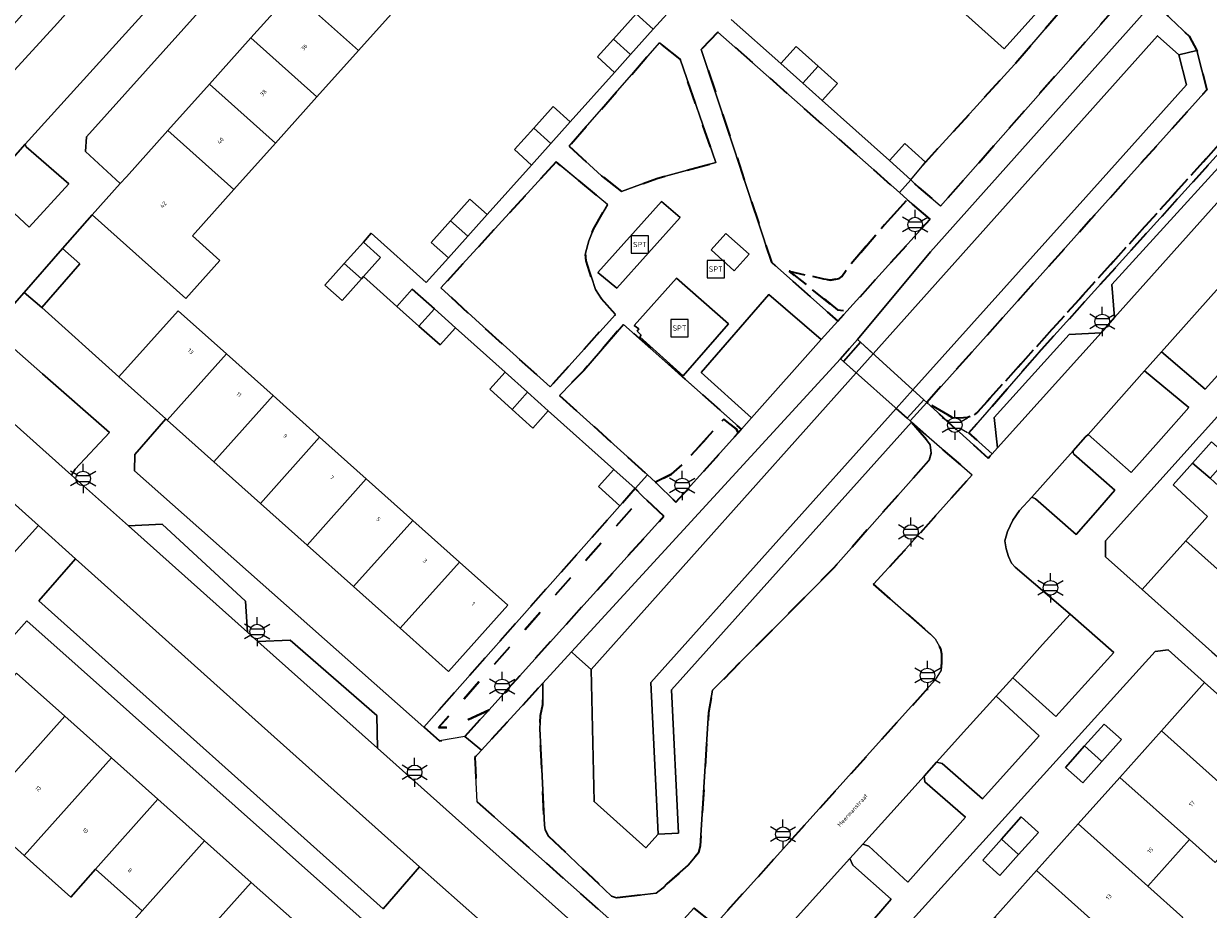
# Model space of a CAD drawing. Extents: x 105780 to 185197, y 477999 to 525027.
# Tile 244 of 256: x 108890 to 108993, y 479670 to 479747. Entities that reach past the tile are written whole.
import ezdxf
from ezdxf.enums import TextEntityAlignment as Align

# ---------------------------------------------------------------- set-up
doc = ezdxf.new("R2010")
doc.units = 0
doc.linetypes.add('XX-HIDDEN', pattern=[4, 2, -2])
for name, color, linetype, lineweight in [('B-GV-GR-MATERIAALGRENS-G', 252, 'XX-HIDDEN', 35), ('B-RO-IE-MEUBILAIR_WEGMEUBILAIR-S', 252, 'Continuous', 25), ('B-RO-IE-TERREINAFSCHEIDING_KUNSTMATIG_HEKWERK-G', 252, 'IE-TERREINAFSCHEIDING-KUNSTMATIG', 18), ('B-WE-GW-WATERGANG_SLOOT_INSTEEK-G', 252, 'Continuous', 30), ('B-XX-KG-KADASTRAAL_BEBOUWING-G', 252, 'Continuous', 20), ('B1-WE-KW-KUNSTWERK_DEK-BRUG', 252, 'Continuous', 18), ('B1-WE-KW-KUNSTWERK_LANDHOOFD-GV', 252, 'Continuous', 18), ('B1-WE-OG-BEBOUWING-T18', 7, 'Continuous', 18), ('B1-WE-OG-TERREIN_ERF-GV', 252, 'Continuous', 18), ('B1-WE-OG-TOPOGRAFIE-T18', 10, 'Continuous', 18), ('B1-WE-VH-VERHARDING_ASFALT-GV', 252, 'Continuous', 18), ('B1-WE-VH-VERHARDING_BETON-GV', 252, 'Continuous', 18), ('B1-WE-VH-VERHARDING_BETONSTRAATSTEEN-GV', 252, 'Continuous', 18), ('B1-WE-VH-VERHARDING_TEGEL-GV', 252, 'Continuous', 18), ('B1-WE-VH-VERHARDING_TEGEL_RUBBER-GV', 252, 'Continuous', 18)]:
    doc.layers.add(name, color=color, linetype=linetype, lineweight=lineweight)
doc.styles.add('NLCS-ISO', font='NLCS-ISO.ttf')
doc.styles.add('NLCS-ISO-M200-T18', font='NLCS-ISO.ttf', dxfattribs={"height": 0.36})
doc.linetypes.add('IE-TERREINAFSCHEIDING-KUNSTMATIG', pattern='A,4,[82,NLCS.SHX,S=0.75,R=90,X=0,Y=0],4,-2', length=10)

# ---------------------------------------------------------------- blocks, each defined once
blk = doc.blocks.new('B-SIE-WEG_LICHTMAST-SO')
at = {"ltscale": 0.1}
for p, q in [((0, 1.27), (0, 2.53)), ((-1.1, 0.63), (-2.19, 1.27)), ((1.1, 0.63), (2.19, 1.27)), ((-1.1, -0.63), (-2.19, -1.27)), ((0, -1.27), (0, -2.53)), ((1.1, -0.63), (2.19, -1.27))]:
    blk.add_line(p, q, dxfattribs=at)
at = {"flags": 128}
for points in [[(-1.16, 0.5), (1.16, 0.5)], [(-1.16, -0.5), (1.16, -0.5)]]:
    blk.add_lwpolyline(points, dxfattribs=at)
at = {"ltscale": 0.1}
blk.add_circle((0, 0), 1.27, dxfattribs=at)
at = {"style": 'NLCS-ISO'}
blk.add_attdef('TYPE', text='', height=1.8, dxfattribs=at).set_placement((0, 2.53), align=Align.BOTTOM_CENTER)
blk = doc.blocks.new('SIE-WEG_SPEELTOESTEL-SO')
at = {"flags": 128}
blk.add_lwpolyline([(-0.75, -0.75), (0.75, -0.75), (0.75, 0.75), (-0.75, 0.75)], close=True, dxfattribs=at)
at = {"style": 'NLCS-ISO'}
blk.add_text('SPT', height=0.45, dxfattribs=at).set_placement((0, 0), align=Align.MIDDLE_CENTER)

msp = doc.modelspace()

# ---------------------------------------------------------------- linework, layer by layer
at = {"layer": 'B-GV-GR-MATERIAALGRENS-G', "flags": 128}
for points in [[(108989.98, 479753.75), (108990.5, 479754.34), (108987.91, 479756.6), (108984.9, 479753.24), (108976.469, 479743.406), (108968.47, 479734.63), (108967.201, 479733.086), (108967.9, 479732.43), (108969.77, 479730.81)], [(108978.26, 479718.07), (108995.82, 479737.51), (109000.68, 479742.81), (109000.69, 479745.44), (108992.588, 479752.63), (108992.207, 479752.968), (108990.252, 479750.777), (108991.024, 479750.881), (108991.83, 479750.99), (108992.4, 479750.81), (108993.09, 479750.3), (108995.82, 479747.84), (108996.95, 479746.63), (108997.28, 479746.04), (108997.67, 479744.59), (108997.66, 479743.4), (108997.05, 479741.54), (108996.64, 479739.85), (108995.84, 479738.29), (108972.97, 479712.94), (108972.65, 479712.66), (108972.12, 479712.51), (108971.43, 479712.45), (108970.8, 479712.46), (108968.57, 479713.78), (108973.89, 479708.93), (108974.239, 479709.311), (108972.24, 479711.14)], [(108995.84, 479738.29), (108996.64, 479739.85), (108997.05, 479741.54), (108997.66, 479743.4), (108997.67, 479744.59), (108997.28, 479746.04), (108996.95, 479746.63), (108995.82, 479747.84), (108993.09, 479750.3), (108992.4, 479750.81), (108991.83, 479750.99), (108991.024, 479750.881), (108990.252, 479750.777), (108988.236, 479748.516), (108988.599, 479748.168), (108991.323, 479745.553), (108992.008, 479744.318), (108992.862, 479740.893), (108982.807, 479729.668), (108968.57, 479713.78), (108970.8, 479712.46), (108971.43, 479712.45), (108972.12, 479712.51), (108972.65, 479712.66), (108972.97, 479712.94)], [(108950.47, 479745.9), (108949.02, 479744.41), (108955.11, 479725.95), (108960.87, 479720.83), (108961.66, 479721.704), (108960.85, 479721.82), (108956.64, 479725.18), (108959.66, 479724.47), (108960.23, 479724.4), (108960.98, 479724.52), (108961.21, 479724.71), (108961.8, 479725.55), (108964.91, 479729.18), (108966.89, 479731.38), (108966.211, 479731.98)], [(108937.58, 479736.01), (108940.38, 479733.44), (108942.12, 479732.07), (108945.18, 479733.22), (108950.28, 479734.58), (108947.2, 479743.55), (108945.4, 479744.97)], [(108936.44, 479734.65), (108926.45, 479723.71), (108930.1, 479720.36), (108935.92, 479715.13), (108941.58, 479721.42), (108940.36, 479722.78), (108939.84, 479723.59), (108939.05, 479726.05), (108938.99, 479726.73), (108939.28, 479727.79), (108939.68, 479728.8), (108940.88, 479730.97)], [(108968.87, 479729.68), (108966.89, 479731.38), (108964.91, 479729.18), (108961.8, 479725.55), (108961.21, 479724.71), (108960.98, 479724.52), (108960.23, 479724.4), (108959.66, 479724.47), (108956.64, 479725.18), (108960.85, 479721.82), (108961.66, 479721.704)], [(108936.73, 479714.39), (108944.363, 479707.491), (108945.05, 479706.87), (108946.43, 479707.55), (108947.52, 479708.5), (108950.98, 479712.33), (108952.07, 479711.45), (108952.237, 479711.145), (108952.51, 479711.45), (108942.28, 479720.55), (108938.83, 479716.54)], [(108967.25, 479712.07), (108968.39, 479710.77), (108968.87, 479710.1), (108968.96, 479709.38), (108968.8, 479708.78), (108960.46, 479699.38), (108958.947, 479697.85), (108950.01, 479688.81), (108949.65, 479686.85), (108948.94, 479675.32), (108948.79, 479674.72), (108947.9, 479673.63), (108946.03, 479672.02), (108945.74, 479671.71), (108945.1, 479671.21), (108941.68, 479670.79), (108941.25, 479670.95), (108935.79, 479676.14), (108935.5, 479676.7), (108935.42, 479677.11), (108935.108, 479683.788), (108935.03, 479685.45), (108935.07, 479686.62), (108935.3, 479687.56), (108935.288, 479688.462), (108935.275, 479689.417), (108929.96, 479683.62), (108929.39, 479682.99), (108929.442, 479681.927), (108929.58, 479679.14), (108942.53, 479667.65), (108946.62, 479667.98), (108948.39, 479669.91), (108950.2, 479668.47), (108969.32, 479689.7), (108969.82, 479690.56), (108969.88, 479691.19), (108969.88, 479691.94), (108969.8, 479692.41), (108969.32, 479693.26), (108968.91, 479693.69), (108963.96, 479698), (108966.25, 479700.49), (108972.51, 479707.5)], [(108952.237, 479711.145), (108952.07, 479711.45), (108950.98, 479712.33), (108947.52, 479708.5), (108946.43, 479707.55), (108945.05, 479706.87), (108946.83, 479705.12)], [(108930.601, 479687.096), (108927.83, 479685.8), (108927.12, 479685.59), (108926.25, 479685.58), (108943.93, 479705.65), (108943.302, 479706.304), (108941.968, 479704.814), (108924.962, 479685.622), (108926.33, 479684.42), (108928.52, 479684.79)], [(108945.77, 479703.9), (108943.93, 479705.65), (108926.25, 479685.58), (108927.12, 479685.59), (108927.83, 479685.8), (108930.601, 479687.096)]]:
    msp.add_lwpolyline(points, close=True, dxfattribs=at)
at = {"layer": 'B-RO-IE-TERREINAFSCHEIDING_KUNSTMATIG_HEKWERK-G', "flags": 128}
for points in [[(108950.47, 479745.9), (108949.02, 479744.41), (108955.11, 479725.95), (108960.87, 479720.83)], [(108937.58, 479736.01), (108940.38, 479733.44), (108942.12, 479732.07), (108945.18, 479733.22), (108950.28, 479734.58), (108947.2, 479743.55), (108945.4, 479744.97)], [(108935.92, 479715.13), (108941.58, 479721.42), (108940.36, 479722.78), (108939.84, 479723.59), (108939.213, 479725.543), (108939.05, 479726.05), (108938.99, 479726.73), (108939.28, 479727.79), (108939.68, 479728.8), (108940.912, 479730.919), (108936.44, 479734.65)], [(108952.51, 479711.45), (108948.436, 479715.074), (108942.28, 479720.55), (108938.83, 479716.54), (108936.73, 479714.39)]]:
    msp.add_lwpolyline(points, dxfattribs=at)
at = {"layer": 'B-WE-GW-WATERGANG_SLOOT_INSTEEK-G', "flags": 128}
for points in [[(108990.446, 479743.929), (108992.008, 479744.318), (108991.323, 479745.553), (108988.599, 479748.168), (108988.236, 479748.516), (108968.9, 479726.84), (108962.57, 479719.24), (108962.822, 479719.011), (108963.935, 479717.998), (108988.581, 479745.594)], [(108965.934, 479713.245), (108967.382, 479714.861), (108981.607, 479730.742), (108991.093, 479741.332), (108990.446, 479743.929), (108988.581, 479745.594), (108963.935, 479717.998), (108962.46, 479716.346), (108939.473, 479690.607), (108939.735, 479679.153), (108944.217, 479675.146), (108945.283, 479676.339), (108944.646, 479689.48), (108955.258, 479701.326)], [(108982.807, 479729.668), (108992.862, 479740.893), (108992.008, 479744.318), (108990.446, 479743.929), (108991.093, 479741.332), (108981.607, 479730.742), (108967.382, 479714.861), (108968.319, 479714.009), (108968.57, 479713.78)], [(108962.46, 479716.346), (108961.344, 479717.343), (108961.09, 479717.57), (108937.769, 479692.136), (108938.216, 479691.735), (108939.473, 479690.607)], [(108967.25, 479712.07), (108967.132, 479712.175), (108966.878, 479712.402), (108965.934, 479713.245), (108955.258, 479701.326), (108944.646, 479689.48), (108945.283, 479676.339), (108947.041, 479676.424), (108946.439, 479688.844)], [(108958.947, 479697.85), (108960.46, 479699.38), (108968.8, 479708.78), (108968.96, 479709.38), (108968.87, 479710.1), (108968.39, 479710.77), (108967.25, 479712.07), (108946.439, 479688.844), (108947.041, 479676.424), (108945.283, 479676.339), (108944.217, 479675.146), (108939.735, 479679.153), (108939.473, 479690.607), (108938.216, 479691.735), (108937.769, 479692.136), (108935.275, 479689.417), (108935.288, 479688.462), (108935.3, 479687.56), (108935.07, 479686.62), (108935.03, 479685.45), (108935.108, 479683.788), (108935.42, 479677.11), (108935.5, 479676.7), (108935.79, 479676.14), (108941.25, 479670.95), (108941.68, 479670.79), (108945.1, 479671.21), (108945.74, 479671.71), (108946.03, 479672.02), (108947.9, 479673.63), (108948.79, 479674.72), (108948.94, 479675.32), (108949.65, 479686.85), (108950.01, 479688.81)]]:
    msp.add_lwpolyline(points, close=True, dxfattribs=at)
at = {"layer": 'B-XX-KG-KADASTRAAL_BEBOUWING-G', "flags": 128}
for points in [[(108976.26, 479753.939), (108971.119, 479748.195), (108975.298, 479744.454), (108980.439, 479750.198)], [(108917.166, 479753.461), (108913.566, 479749.44), (108919.303, 479744.305), (108922.905, 479748.324)], [(108913.566, 479749.44), (108909.967, 479745.418), (108915.702, 479740.285), (108919.303, 479744.305)], [(108944.864, 479746.157), (108943.375, 479747.493), (108941.411, 479745.301), (108942.902, 479743.967)], [(108909.967, 479745.418), (108906.367, 479741.397), (108912.1, 479736.265), (108915.702, 479740.285)], [(108942.902, 479743.967), (108941.411, 479745.301), (108940.018, 479743.747), (108941.508, 479742.412)], [(108955.923, 479743.17), (108957.832, 479741.463), (108959.166, 479742.953), (108957.256, 479744.66)], [(108959.166, 479742.953), (108957.832, 479741.463), (108959.511, 479739.962), (108960.844, 479741.453)], [(108906.367, 479741.397), (108902.768, 479737.376), (108908.499, 479732.246), (108912.1, 479736.265)], [(108937.657, 479738.115), (108936.168, 479739.449), (108934.493, 479737.58), (108935.982, 479736.246)], [(108902.768, 479737.376), (108899.17, 479733.357), (108898.644, 479732.769), (108896.215, 479730.055), (108904.334, 479722.796), (108907.28, 479726.091), (108904.897, 479728.226), (108908.499, 479732.246)], [(108935.982, 479736.246), (108934.493, 479737.58), (108932.818, 479735.711), (108934.307, 479734.376)], [(108965.333, 479734.757), (108967.201, 479733.086), (108968.47, 479734.63), (108966.666, 479736.247)], [(108930.45, 479730.071), (108928.959, 479731.406), (108927.285, 479729.536), (108928.775, 479728.202)], [(108928.775, 479728.202), (108927.285, 479729.536), (108925.611, 479727.666), (108927.1, 479726.333)], [(108893.647, 479727.123), (108890.324, 479723.33), (108891.828, 479722.012), (108895.151, 479725.805)], [(108919.726, 479727.693), (108918.06, 479725.83), (108919.55, 479724.497), (108919.736, 479724.705), (108921.216, 479726.36)], [(108919.55, 479724.497), (108918.06, 479725.83), (108916.393, 479723.966), (108917.884, 479722.633)], [(108922.63, 479722.116), (108924.547, 479720.401), (108925.88, 479721.892), (108923.964, 479723.606)], [(108925.88, 479721.892), (108924.547, 479720.401), (108926.374, 479718.767), (108927.707, 479720.257)], [(108907.853, 479717.987), (108903.664, 479721.732), (108898.531, 479715.992), (108902.582, 479712.37), (108902.721, 479712.246)], [(108911.893, 479714.375), (108907.853, 479717.987), (108902.721, 479712.246), (108906.76, 479708.634)], [(108932.01, 479716.407), (108930.677, 479714.917), (108932.626, 479713.173), (108933.959, 479714.663)], [(108933.959, 479714.663), (108932.626, 479713.173), (108934.428, 479711.56), (108935.761, 479713.05)], [(108915.932, 479710.763), (108911.893, 479714.375), (108906.76, 479708.634), (108910.8, 479705.022)], [(108919.972, 479707.151), (108915.932, 479710.763), (108910.8, 479705.022), (108914.84, 479701.41)], [(108991.612, 479708.499), (108993.156, 479707.211), (108994.776, 479709.025), (108993.277, 479710.364)], [(108994.666, 479705.824), (108993.156, 479707.211), (108991.612, 479708.499), (108989.931, 479706.617), (108991.431, 479705.279), (108992.922, 479703.871), (108991.045, 479701.768), (108999.256, 479694.439), (109002.851, 479698.469), (109000.68, 479700.406)], [(108941.436, 479707.972), (108940.103, 479706.482), (108941.968, 479704.814), (108943.302, 479706.304)], [(108924.012, 479703.538), (108919.972, 479707.151), (108914.84, 479701.41), (108918.88, 479697.798)], [(108928.052, 479699.926), (108924.012, 479703.538), (108918.88, 479697.798), (108922.92, 479694.186)], [(108991.045, 479701.768), (108987.269, 479697.54), (108993.311, 479692.147), (108995.482, 479690.21), (108999.256, 479694.439)], [(108928.052, 479699.926), (108922.92, 479694.186), (108927.109, 479690.441), (108932.241, 479696.181)], [(108893.829, 479686.568), (108889.639, 479690.307), (108884.231, 479684.249), (108882.067, 479681.825), (108886.259, 479678.084)], [(108992.676, 479689.486), (108988.932, 479685.296), (108997.209, 479677.9), (109000.955, 479682.093)], [(108897.871, 479682.961), (108893.829, 479686.568), (108886.259, 479678.084), (108890.301, 479674.477)], [(108982.27, 479683.978), (108983.768, 479682.639), (108985.459, 479684.531), (108983.961, 479685.871)], [(108988.932, 479685.296), (108985.319, 479681.253), (108991.352, 479675.862), (108993.596, 479673.857), (108997.209, 479677.9)], [(108983.768, 479682.639), (108982.27, 479683.978), (108980.612, 479682.123), (108982.111, 479680.784)], [(108901.913, 479679.355), (108897.871, 479682.961), (108890.301, 479674.477), (108894.343, 479670.871), (108896.507, 479673.296)], [(108985.319, 479681.253), (108981.707, 479677.21), (108987.74, 479671.819), (108991.352, 479675.862)], [(108905.955, 479675.748), (108901.913, 479679.355), (108896.507, 479673.296), (108900.549, 479669.689)], [(108975.045, 479675.893), (108976.544, 479674.554), (108978.262, 479676.477), (108976.764, 479677.816)], [(108987.74, 479671.819), (108981.707, 479677.21), (108978.095, 479673.168), (108986.372, 479665.772), (108987.161, 479665.067), (108990.773, 479669.109)], [(108909.997, 479672.142), (108905.955, 479675.748), (108900.549, 479669.689), (108898.385, 479667.265), (108902.428, 479663.657)], [(108976.544, 479674.554), (108975.045, 479675.893), (108973.428, 479674.084), (108974.927, 479672.744)], [(108978.095, 479673.168), (108974.483, 479669.125), (108982.76, 479661.729), (108986.372, 479665.772)], [(108914.039, 479668.535), (108909.997, 479672.142), (108902.428, 479663.657), (108906.426, 479660.089)]]:
    msp.add_lwpolyline(points, close=True, dxfattribs=at)
at = {"layer": 'B1-WE-KW-KUNSTWERK_DEK-BRUG', "flags": 128}
msp.add_lwpolyline([(108962.822, 479719.011), (108962.57, 479719.24), (108961.87, 479718.45), (108961.09, 479717.57), (108961.344, 479717.343), (108966.878, 479712.402), (108967.132, 479712.175), (108968.57, 479713.78), (108968.319, 479714.009)], close=True, dxfattribs=at)
at = {"layer": 'B1-WE-KW-KUNSTWERK_LANDHOOFD-GV', "flags": 128}
for points in [[(108962.822, 479719.011), (108962.57, 479719.24), (108961.87, 479718.45), (108961.09, 479717.57), (108961.344, 479717.343)], [(108968.57, 479713.78), (108968.319, 479714.009), (108966.878, 479712.402), (108967.132, 479712.175)]]:
    msp.add_lwpolyline(points, close=True, dxfattribs=at)
at = {"layer": 'B1-WE-OG-TERREIN_ERF-GV', "flags": 128}
for points in [[(108942.905, 479773.446), (108938.726, 479777.187), (108943.869, 479782.933), (108948.048, 479779.192), (108952.078, 479775.584), (108956.109, 479771.977), (108960.139, 479768.369), (108964.169, 479764.761), (108968.199, 479761.154), (108972.23, 479757.546), (108976.26, 479753.939), (108980.439, 479750.198), (108975.298, 479744.454), (108971.119, 479748.195), (108967.088, 479751.802), (108963.058, 479755.409), (108959.028, 479759.016), (108954.997, 479762.624), (108950.967, 479766.231), (108946.936, 479769.839)], [(108917.166, 479753.461), (108920.766, 479757.482), (108924.365, 479761.503), (108927.965, 479765.525), (108924.363, 479768.749), (108895.71, 479736.83), (108895.62, 479735.54), (108898.644, 479732.769), (108899.17, 479733.357), (108902.768, 479737.376), (108906.367, 479741.397), (108909.967, 479745.418), (108913.566, 479749.44)], [(108985.319, 479681.253), (108988.932, 479685.296), (108992.676, 479689.486), (108989.511, 479692.313), (108988.38, 479692.18), (108952.94, 479653.03), (108953.301, 479651.429), (108956.287, 479648.762), (108960.033, 479652.955), (108963.646, 479656.998), (108967.258, 479661.04), (108970.87, 479665.082), (108974.483, 479669.125), (108978.095, 479673.168), (108981.707, 479677.21)], [(108902.428, 479663.657), (108898.385, 479667.265), (108900.549, 479669.689), (108896.507, 479673.296), (108894.343, 479670.871), (108890.301, 479674.477), (108886.259, 479678.084), (108882.067, 479681.825), (108884.231, 479684.249), (108889.639, 479690.307), (108893.829, 479686.568), (108897.871, 479682.961), (108901.913, 479679.355), (108905.955, 479675.748), (108909.997, 479672.142), (108914.039, 479668.535), (108918.231, 479664.795), (108912.824, 479658.736), (108910.66, 479656.311), (108906.426, 479660.089)], [(108980.612, 479682.123), (108982.27, 479683.978), (108983.961, 479685.871), (108985.459, 479684.531), (108983.768, 479682.639), (108982.111, 479680.784)], [(108976.544, 479674.554), (108974.927, 479672.744), (108973.428, 479674.084), (108975.045, 479675.893), (108976.764, 479677.816), (108978.262, 479676.477)]]:
    msp.add_lwpolyline(points, close=True, dxfattribs=at)
for points in [[(108951.627, 479747.01), (108955.923, 479743.17), (108957.256, 479744.66), (108959.166, 479742.953), (108960.844, 479741.453), (108959.511, 479739.962), (108965.333, 479734.757), (108966.666, 479736.247), (108968.47, 479734.63), (108976.469, 479743.406), (108984.9, 479753.24)], [(108922.905, 479748.324), (108919.303, 479744.305), (108915.702, 479740.285), (108912.1, 479736.265), (108908.499, 479732.246), (108904.897, 479728.226), (108907.28, 479726.091), (108904.334, 479722.796), (108896.215, 479730.055), (108893.647, 479727.123), (108895.151, 479725.805), (108891.828, 479722.012), (108898.531, 479715.992), (108903.664, 479721.732), (108907.853, 479717.987), (108911.893, 479714.375), (108915.932, 479710.763), (108919.972, 479707.151), (108924.012, 479703.538), (108928.052, 479699.926), (108932.241, 479696.181), (108927.109, 479690.441), (108922.92, 479694.186), (108918.88, 479697.798), (108914.84, 479701.41), (108910.8, 479705.022), (108906.76, 479708.634), (108902.721, 479712.246), (108902.582, 479712.37), (108899.91, 479709.25), (108899.88, 479707.85), (108924.962, 479685.622), (108941.968, 479704.814), (108940.103, 479706.482), (108941.436, 479707.972), (108935.761, 479713.05), (108934.428, 479711.56), (108932.626, 479713.173), (108930.677, 479714.917), (108932.01, 479716.407), (108927.707, 479720.257), (108926.374, 479718.767), (108924.547, 479720.401), (108922.63, 479722.116), (108919.736, 479724.705), (108919.55, 479724.497), (108917.884, 479722.633), (108916.393, 479723.966), (108918.06, 479725.83), (108919.726, 479727.693), (108920.412, 479728.46), (108925.182, 479724.192), (108927.1, 479726.333), (108925.611, 479727.666), (108927.285, 479729.536), (108928.959, 479731.406), (108930.45, 479730.071), (108934.307, 479734.376), (108932.818, 479735.711), (108934.493, 479737.58), (108936.168, 479739.449), (108937.657, 479738.115), (108941.508, 479742.412), (108940.018, 479743.747), (108941.411, 479745.301), (108943.375, 479747.493), (108944.864, 479746.157), (108946.953, 479748.488)], [(109012.38, 479733.21), (108984.07, 479701.76), (108984.07, 479700.395), (108987.269, 479697.54), (108991.045, 479701.768), (108992.922, 479703.871), (108991.431, 479705.279), (108989.931, 479706.617), (108991.612, 479708.499), (108993.277, 479710.364)], [(108888.619, 479660.645), (108892.925, 479656.812), (108894.261, 479658.313), (108896.197, 479656.59), (108898.003, 479654.982), (108900.648, 479654.965), (108901.234, 479654.411), (108898.752, 479651.623), (108902.478, 479648.306), (108903.814, 479649.807), (108905.341, 479648.448), (108913.768, 479657.894), (108921.661, 479666.741), (108921.965, 479666.87), (108890.53, 479694.828), (108873.284, 479675.455)], [(108993.596, 479673.857), (108991.352, 479675.862), (108987.74, 479671.819), (108990.773, 479669.109), (108987.161, 479665.067), (108986.372, 479665.772), (108982.76, 479661.729), (108979.114, 479657.649), (108979.879, 479656.966), (108976.286, 479652.945), (108972.688, 479648.918), (108969.075, 479644.876), (108966.067, 479647.564), (108962.322, 479643.373), (108972.91, 479633.81), (108974.51, 479632.46), (108976.18, 479634.44), (108979.713, 479638.259), (108981.898, 479640.704), (108985.5, 479644.6), (108990.295, 479649.919), (108992.737, 479652.627), (109000, 479660.684)]]:
    msp.add_lwpolyline(points, dxfattribs=at)
at = {"layer": 'B1-WE-VH-VERHARDING_ASFALT-GV', "flags": 128}
msp.add_lwpolyline([(108961.09, 479717.57), (108961.344, 479717.343), (108966.878, 479712.402), (108967.132, 479712.175), (108968.57, 479713.78), (108968.319, 479714.009), (108962.822, 479719.011), (108962.57, 479719.24), (108961.87, 479718.45)], close=True, dxfattribs=at)
at = {"layer": 'B1-WE-VH-VERHARDING_BETON-GV', "flags": 128}
for points in [[(108963.935, 479717.998), (108962.822, 479719.011), (108961.344, 479717.343), (108962.46, 479716.346)], [(108967.382, 479714.861), (108965.934, 479713.245), (108966.878, 479712.402), (108968.319, 479714.009)]]:
    msp.add_lwpolyline(points, close=True, dxfattribs=at)
at = {"layer": 'B1-WE-VH-VERHARDING_BETONSTRAATSTEEN-GV', "flags": 128}
for points in [[(108886.943, 479732.322), (108890.39, 479736.179), (108901.9, 479748.9)], [(108893.2, 479746.67), (108886.33, 479739.19)], [(109001.137, 479739.33), (108984.86, 479721.14), (108983.689, 479719.83), (108974.72, 479709.84), (108974.239, 479709.311), (108973.89, 479708.93), (108968.57, 479713.78), (108967.132, 479712.175), (108967.25, 479712.07), (108972.51, 479707.5), (108966.25, 479700.49), (108963.96, 479698), (108968.91, 479693.69), (108969.32, 479693.26), (108969.8, 479692.41), (108969.88, 479691.94), (108969.88, 479691.19), (108969.82, 479690.56), (108969.32, 479689.7), (108950.2, 479668.47)], [(108956.578, 479668.311), (108959.21, 479671.232), (108961.897, 479674.213), (108963.025, 479675.465), (108965.454, 479678.16), (108968.348, 479681.371), (108969.42, 479682.56), (108972.065, 479685.495), (108974.588, 479688.295), (108976.034, 479689.9), (108978.617, 479692.766), (108981, 479695.41), (108976.24, 479699.48), (108975.92, 479699.83), (108975.66, 479700.42), (108975.45, 479701.07), (108975.36, 479701.78), (108975.57, 479702.57), (108976.03, 479703.58), (108976.63, 479704.41), (108977.696, 479705.552), (108981.26, 479709.587), (108982.34, 479710.795), (108982.574, 479711), (108987.46, 479716.52), (108988.945, 479718.183), (108993.948, 479723.782)], [(108939.87, 479666.88), (108920.94, 479683.782), (108910.576, 479693.036), (108909.67, 479693.845), (108899.349, 479703.06), (108894.42, 479707.461), (108883.057, 479717.607)], [(108881.01, 479712.548), (108891.539, 479703.108), (108894.767, 479700.216), (108908.147, 479688.225), (108924.599, 479673.48), (108936.947, 479662.547)]]:
    msp.add_lwpolyline(points, dxfattribs=at)
for points in [[(109001.137, 479739.33), (108998.64, 479739.4), (108984.62, 479724.01), (108984.86, 479721.14)], [(108890.48, 479735.95), (108890.39, 479736.179), (108886.943, 479732.322), (108887.29, 479732.16), (108890.75, 479728.99), (108894.18, 479732.73)], [(108997.68, 479720.4), (108993.948, 479723.782), (108988.945, 479718.183), (108992.71, 479714.92), (108995.197, 479717.663)], [(108891.896, 479716.261), (108886.47, 479721.02), (108883.55, 479717.9), (108883.35, 479717.74), (108883.057, 479717.607), (108894.42, 479707.461), (108894.73, 479707.99), (108897.7, 479711.17)], [(108872.735, 479719.902), (108869.413, 479716.213), (108888.315, 479699.512), (108891.539, 479703.108), (108881.01, 479712.548)], [(108983.689, 479719.83), (108980.92, 479719.66), (108974.43, 479712.46), (108974.72, 479709.84)], [(108991.31, 479713.33), (108987.46, 479716.52), (108982.574, 479711), (108986.31, 479707.7), (108988.892, 479710.608)], [(108981.33, 479709.28), (108981.26, 479709.4), (108981.26, 479709.587), (108977.696, 479705.552), (108978.02, 479705.43), (108981.54, 479702.31), (108983.203, 479704.221), (108984.9, 479706.17)], [(108902.29, 479703.22), (108899.349, 479703.06), (108909.67, 479693.845), (108909.5, 479696.55)], [(108894.767, 479700.216), (108891.573, 479696.565), (108921.427, 479669.852), (108924.599, 479673.48), (108908.147, 479688.225)], [(108984.79, 479692.09), (108981, 479695.41), (108978.617, 479692.766), (108976.034, 479689.9), (108976.3, 479689.66), (108979.78, 479686.52)], [(108913.38, 479693.15), (108910.576, 479693.036), (108920.94, 479683.782), (108920.88, 479686.61)], [(108978.33, 479684.87), (108974.588, 479688.295), (108972.065, 479685.495), (108969.42, 479682.56), (108969.92, 479682.47), (108973.41, 479679.39)], [(108971.95, 479677.8), (108968.41, 479680.88), (108968.348, 479681.371), (108965.454, 479678.16), (108963.025, 479675.465), (108963.55, 479675.29), (108966.95, 479672.17)], [(108965.49, 479670.7), (108962.16, 479673.64), (108961.897, 479674.213), (108959.21, 479671.232), (108956.578, 479668.311), (108957.09, 479668.12), (108960.61, 479665.01)]]:
    msp.add_lwpolyline(points, close=True, dxfattribs=at)
at = {"layer": 'B1-WE-VH-VERHARDING_TEGEL-GV', "flags": 128}
for points in [[(108990.863, 479763.884), (108992.306, 479765.634), (108988.02, 479769.43), (108952.334, 479801.364), (108948.487, 479804.807), (108944.65, 479808.24), (108885.82, 479742.64), (108877.05, 479732.66), (108876.32, 479732.35), (108875.42, 479732.32), (108875.09, 479732.45), (108878.063, 479729.888), (108878.47, 479730.38), (108886.33, 479739.19), (108893.2, 479746.67), (108923.26, 479780.47), (108933.86, 479792.27), (108942.6, 479802.28), (108947.68, 479802.44), (108954.43, 479796.59)], [(108947.2, 479743.55), (108950.28, 479734.58), (108945.18, 479733.22), (108942.12, 479732.07), (108940.38, 479733.44), (108937.58, 479736.01), (108945.4, 479744.97)], [(108940.36, 479722.78), (108941.58, 479721.42), (108935.92, 479715.13), (108930.1, 479720.36), (108926.45, 479723.71), (108936.44, 479734.65), (108940.88, 479730.97), (108939.68, 479728.8), (108939.28, 479727.79), (108938.99, 479726.73), (108939.05, 479726.05), (108939.84, 479723.59)], [(108945.563, 479731.203), (108947.182, 479729.835), (108941.703, 479723.703), (108940.068, 479725.055)], [(108951.164, 479728.439), (108953.185, 479726.647), (108951.891, 479725.185), (108949.888, 479727.008)], [(108943.683, 479719.477), (108947.458, 479716.078), (108951.381, 479720.584), (108946.884, 479724.566), (108943.219, 479720.443), (108943.613, 479720.163), (108943.457, 479719.954), (108943.824, 479719.616)], [(108951.381, 479720.584), (108947.458, 479716.078), (108943.683, 479719.477), (108943.824, 479719.616), (108943.457, 479719.954), (108943.613, 479720.163), (108943.219, 479720.443), (108946.884, 479724.566)], [(108953.38, 479712.43), (108959.43, 479719.23), (108954.87, 479723.13), (108949.02, 479716.38)]]:
    msp.add_lwpolyline(points, close=True, dxfattribs=at)
for points in [[(108888.638, 479721.406), (108890.324, 479723.33), (108893.647, 479727.123), (108896.215, 479730.055), (108898.644, 479732.769), (108895.62, 479735.54), (108895.71, 479736.83), (108924.363, 479768.749)], [(108989.98, 479753.75), (108969.77, 479730.81), (108967.9, 479732.43), (108967.201, 479733.086), (108966.211, 479731.98), (108966.89, 479731.38), (108968.87, 479729.68), (108961.66, 479721.704), (108960.87, 479720.83), (108959.43, 479719.23), (108953.38, 479712.43), (108952.51, 479711.45), (108952.237, 479711.145), (108946.83, 479705.12), (108945.05, 479706.87), (108944.363, 479707.491), (108943.302, 479706.304), (108943.93, 479705.65), (108945.77, 479703.9), (108930.601, 479687.096), (108928.52, 479684.79), (108929.96, 479683.62), (108935.275, 479689.417), (108937.769, 479692.136), (108961.09, 479717.57), (108961.87, 479718.45), (108962.57, 479719.24), (108968.9, 479726.84), (108988.236, 479748.516)], [(108992.588, 479752.63), (109000.69, 479745.44), (109000.68, 479742.81), (108995.82, 479737.51), (108978.26, 479718.07), (108972.24, 479711.14), (108974.239, 479709.311), (108974.72, 479709.84), (108974.43, 479712.46), (108980.92, 479719.66), (108983.689, 479719.83), (108984.86, 479721.14), (108984.62, 479724.01), (108998.64, 479739.4), (109001.137, 479739.33), (109002.13, 479740.44), (109002.46, 479741), (109003.08, 479742.73), (109003.13, 479743.66), (109003.06, 479744.52), (109002.84, 479745.47), (109002.51, 479746.3), (109001.93, 479747.23)], [(108901.9, 479748.9), (108890.39, 479736.179), (108890.48, 479735.95), (108894.18, 479732.73), (108890.75, 479728.99), (108887.29, 479732.16)], [(108946.953, 479748.488), (108944.864, 479746.157), (108942.902, 479743.967), (108941.508, 479742.412), (108937.657, 479738.115), (108935.982, 479736.246), (108934.307, 479734.376), (108930.45, 479730.071), (108928.775, 479728.202), (108927.1, 479726.333), (108925.182, 479724.192), (108920.412, 479728.46), (108919.726, 479727.693), (108921.216, 479726.36), (108919.736, 479724.705), (108922.63, 479722.116), (108923.964, 479723.606), (108925.88, 479721.892), (108927.707, 479720.257), (108932.01, 479716.407), (108933.959, 479714.663), (108935.761, 479713.05), (108941.436, 479707.972), (108943.302, 479706.304), (108944.363, 479707.491), (108936.73, 479714.39), (108938.83, 479716.54), (108942.28, 479720.55), (108952.51, 479711.45), (108953.38, 479712.43), (108949.02, 479716.38), (108954.87, 479723.13), (108959.43, 479719.23), (108960.87, 479720.83), (108955.11, 479725.95), (108949.02, 479744.41), (108950.47, 479745.9), (108966.211, 479731.98), (108967.201, 479733.086), (108965.333, 479734.757), (108959.511, 479739.962), (108957.832, 479741.463), (108955.923, 479743.17), (108951.627, 479747.01)], [(108993.311, 479692.147), (108987.269, 479697.54), (108984.07, 479700.395), (108984.07, 479701.76), (109012.38, 479733.21)], [(108942.53, 479667.65), (108929.58, 479679.14), (108929.442, 479681.927), (108929.39, 479682.99), (108929.96, 479683.62), (108928.52, 479684.79), (108926.33, 479684.42), (108924.962, 479685.622), (108899.88, 479707.85), (108899.91, 479709.25), (108902.582, 479712.37), (108898.531, 479715.992), (108891.828, 479722.012), (108890.324, 479723.33), (108888.638, 479721.406)], [(108886.47, 479721.02), (108891.896, 479716.261), (108897.7, 479711.17), (108894.73, 479707.99), (108894.42, 479707.461), (108899.349, 479703.06), (108902.29, 479703.22), (108909.5, 479696.55), (108909.67, 479693.845), (108910.576, 479693.036), (108913.38, 479693.15), (108920.88, 479686.61), (108920.94, 479683.782), (108939.87, 479666.88)], [(108995.197, 479717.663), (108992.71, 479714.92), (108988.945, 479718.183), (108987.46, 479716.52), (108991.31, 479713.33), (108988.892, 479710.608), (108986.31, 479707.7), (108982.574, 479711), (108982.34, 479710.795), (108981.26, 479709.587), (108981.26, 479709.4), (108981.33, 479709.28), (108984.9, 479706.17), (108983.203, 479704.221), (108981.54, 479702.31), (108978.02, 479705.43), (108977.696, 479705.552), (108976.63, 479704.41), (108976.03, 479703.58), (108975.57, 479702.57), (108975.36, 479701.78), (108975.45, 479701.07), (108975.66, 479700.42), (108975.92, 479699.83), (108976.24, 479699.48), (108981, 479695.41), (108984.79, 479692.09), (108979.78, 479686.52), (108976.3, 479689.66), (108976.034, 479689.9), (108974.588, 479688.295), (108978.33, 479684.87), (108973.41, 479679.39), (108969.92, 479682.47), (108969.42, 479682.56), (108968.348, 479681.371), (108968.41, 479680.88), (108971.95, 479677.8), (108966.95, 479672.17), (108963.55, 479675.29), (108963.025, 479675.465), (108961.897, 479674.213), (108962.16, 479673.64), (108965.49, 479670.7), (108960.61, 479665.01)], [(108936.947, 479662.547), (108924.599, 479673.48), (108921.427, 479669.852), (108891.573, 479696.565), (108894.767, 479700.216), (108891.539, 479703.108), (108888.315, 479699.512)], [(108873.284, 479675.455), (108890.53, 479694.828), (108921.965, 479666.87)], [(108952.94, 479653.03), (108988.38, 479692.18), (108989.511, 479692.313), (108992.676, 479689.486), (109000.955, 479682.093)], [(108950.2, 479668.47), (108948.39, 479669.91), (108946.62, 479667.98)]]:
    msp.add_lwpolyline(points, dxfattribs=at)
at = {"layer": 'B1-WE-VH-VERHARDING_TEGEL_RUBBER-GV', "flags": 128}
for points in [[(108945.563, 479731.203), (108940.068, 479725.055), (108941.703, 479723.703), (108947.182, 479729.835)], [(108953.185, 479726.647), (108951.164, 479728.439), (108949.888, 479727.008), (108951.891, 479725.185)]]:
    msp.add_lwpolyline(points, close=True, dxfattribs=at)

# ---------------------------------------------------------------- block references
at = {"layer": 'B-RO-IE-MEUBILAIR_WEGMEUBILAIR-S', "xscale": 0.5, "yscale": 0.5, "zscale": 0.5}
for p in [(108967.57, 479729.21), (108983.8, 479720.8), (108971.01, 479711.81), (108895.42, 479707.18), (108947.371, 479706.58), (108967.21, 479702.54), (108979.31, 479697.7), (108910.51, 479693.9), (108968.64, 479690.09), (108931.76, 479689.139), (108924.171, 479681.69), (108956.11, 479676.32)]:
    msp.add_blockref('B-SIE-WEG_LICHTMAST-SO', p, dxfattribs=at)
at = {"layer": 'B-RO-IE-MEUBILAIR_WEGMEUBILAIR-S'}
for p in [(108943.709, 479727.48), (108950.276, 479725.351), (108947.136, 479720.231)]:
    msp.add_blockref('SIE-WEG_SPEELTOESTEL-SO', p, dxfattribs=at)

# ---------------------------------------------------------------- texts
at = {"layer": 'B1-WE-OG-BEBOUWING-T18', "style": 'NLCS-ISO-M200-T18'}
for s, rotation, p in [('36', 48.2, (108914.591, 479744.587)), ('38', 48.2, (108911.055, 479740.636)), ('40', 48.2, (108907.335, 479736.481)), ('42', 48.2, (108902.372, 479730.936)), ('13', 318.2, (108904.751, 479718.209)), ('11', 318.2, (108908.932, 479714.472)), ('9', 318.2, (108912.956, 479710.874)), ('7', 318.2, (108916.996, 479707.262)), ('5', 318.2, (108921.036, 479703.65)), ('3', 318.2, (108925.075, 479700.038)), ('1', 318.2, (108929.255, 479696.301)), ('12', 318.3, (108891.524, 479680.287)), ('17', 48.3, (108991.578, 479678.964)), ('10', 318.3, (108895.61, 479676.641)), ('15', 48.3, (108987.966, 479674.921)), ('8', 318.3, (108899.485, 479673.184)), ('13', 48.3, (108984.354, 479670.879))]:
    msp.add_text(s, height=0.36, rotation=rotation, dxfattribs=at).set_placement(p, align=Align.MIDDLE)
at = {"layer": 'B1-WE-OG-TOPOGRAFIE-T18', "style": 'NLCS-ISO-M200-T18'}
msp.add_text('Meermanstraat', height=0.36, rotation=48, dxfattribs=at).set_placement((108962.146, 479678.401), align=Align.MIDDLE)

doc.saveas('drawing.dxf')
